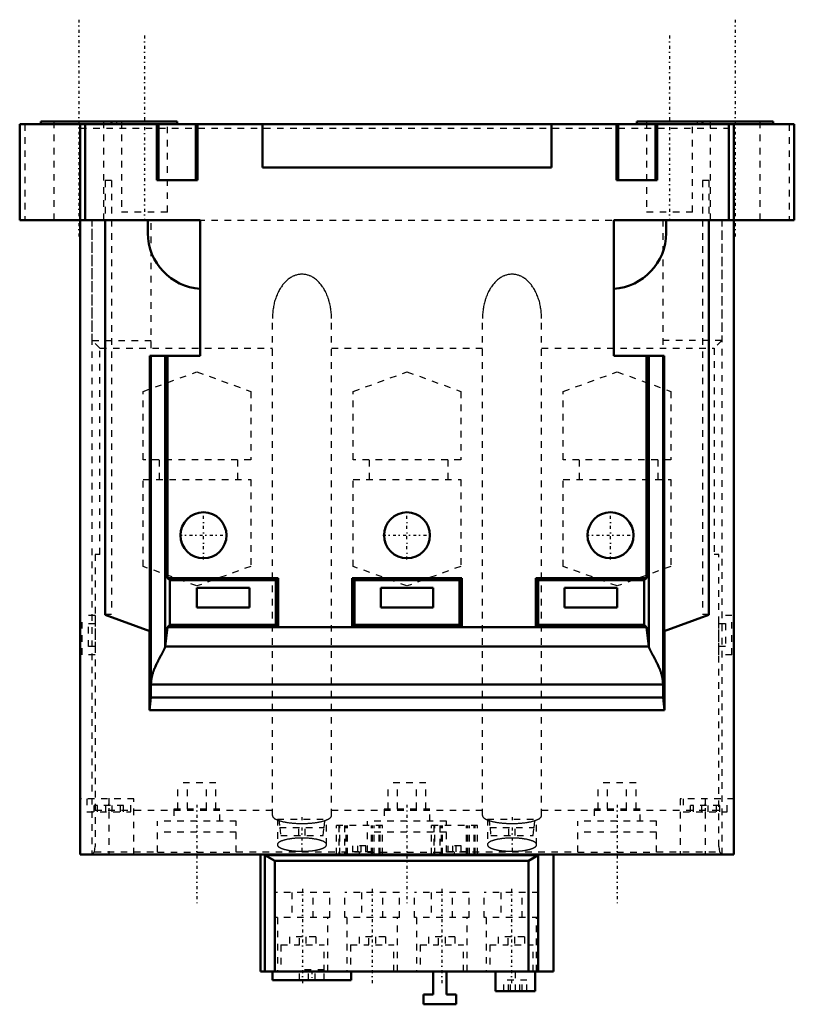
# Model space of a CAD drawing. Header units: millimetres. Extents: x -9 to 109, y -133 to 16.
import ezdxf

# ---------------------------------------------------------------- set-up
doc = ezdxf.new("R2010")
doc.units = ezdxf.units.MM
doc.linetypes.add('Center', pattern=[1.5, 0.45, -0.5, 0.05, -0.5])
doc.linetypes.add('Dashed', pattern=[2, 1, -1])
for name, color, linetype, lineweight in [('AM_0', 7, 'Continuous', 30), ('AM_3', 7, 'Dashed', 5), ('AM_7', 7, 'Center', 5)]:
    doc.layers.add(name, color=color, linetype=linetype, lineweight=lineweight)

msp = doc.modelspace()

# ---------------------------------------------------------------- linework, layer by layer
at = {"layer": 'AM_0', "color": 7, "linetype": 'Continuous', "lineweight": 50}
for p, q in [((-9.2, 0.6), (-9.2, -14)), ((-9.2, 0.6), (108.8, 0.6)), ((-6, 1), (-6, 0.6)), ((14.8, 1), (-6, 1)), ((0, 0.6), (0, -110.6)), ((0.76, 0.6), (0.76, -14.03)), ((4.8, 1), (4.8, 0.6)), ((11.71, -7.95), (11.71, 0.6)), ((11.97, 0.6), (11.97, -7.95)), ((14.8, 0.6), (14.8, 1)), ((17.63, 0.6), (17.63, -7.95)), ((17.89, 0.6), (17.89, -7.95)), ((27.8, -6), (27.8, 0.6)), ((71.8, 0.6), (71.8, -6)), ((81.71, -7.95), (81.71, 0.6)), ((81.97, 0.6), (81.97, -7.95)), ((84.8, 1), (84.8, 0.6)), ((105.6, 1), (84.8, 1)), ((87.63, 0.6), (87.63, -7.95)), ((87.89, 0.6), (87.89, -7.95)), ((94.8, 0.6), (94.8, 1)), ((98.84, -14.03), (98.84, 0.6)), ((99.6, -110.6), (99.6, 0.6)), ((105.6, 0.6), (105.6, 1)), ((108.8, 0.6), (108.8, -14)), ((71.8, -6), (27.8, -6)), ((11.71, -7.95), (17.89, -7.95)), ((81.71, -7.95), (87.89, -7.95)), ((-9.2, -14), (0, -14)), ((18.3, -14.03), (0, -14.03)), ((3.8, -14.03), (3.8, -74.13)), ((10.33, -16), (10.33, -14.03)), ((18.3, -14.03), (18.3, -34.68)), ((99.6, -14.03), (81.3, -14.03)), ((81.3, -34.68), (81.3, -14.03)), ((89.27, -14.03), (89.27, -16)), ((95.8, -74.13), (95.8, -14.03)), ((99.6, -14), (108.8, -14)), ((10.61, -34.68), (10.61, -76.61)), ((18.3, -34.68), (10.61, -34.68)), ((10.8, -86.67), (10.8, -34.68)), ((12.97, -78.9), (12.97, -34.68)), ((13.33, -34.68), (13.33, -68.5)), ((88.99, -34.68), (81.3, -34.68)), ((86.27, -68.5), (86.27, -34.68)), ((86.63, -78.9), (86.63, -34.68)), ((88.8, -86.67), (88.8, -34.68)), ((88.99, -76.61), (88.99, -34.68)), ((13.33, -68.5), (13.68, -68.85)), ((13.33, -68.5), (30.15, -68.5)), ((13.68, -68.85), (29.8, -68.85)), ((13.68, -75.65), (13.68, -68.85)), ((29.8, -68.85), (30.15, -68.5)), ((29.8, -75.65), (29.8, -68.85)), ((30.15, -76), (30.15, -68.5)), ((41.46, -68.5), (41.8, -68.85)), ((41.46, -68.5), (58.14, -68.5)), ((41.46, -76), (41.46, -68.5)), ((41.8, -75.65), (41.8, -68.85)), ((41.8, -68.85), (57.8, -68.85)), ((57.8, -68.85), (58.14, -68.5)), ((57.8, -75.65), (57.8, -68.85)), ((58.14, -76), (58.14, -68.5)), ((69.45, -68.5), (69.8, -68.85)), ((69.45, -68.5), (86.27, -68.5)), ((69.45, -76), (69.45, -68.5)), ((69.8, -75.65), (69.8, -68.85)), ((69.8, -68.85), (85.92, -68.85)), ((85.92, -68.85), (86.27, -68.5)), ((85.92, -75.65), (85.92, -68.85)), ((17.8, -70), (17.8, -73)), ((25.8, -70), (17.8, -70)), ((25.8, -70), (25.8, -73)), ((53.8, -70), (45.8, -70)), ((45.8, -70), (45.8, -73)), ((53.8, -70), (53.8, -73)), ((73.8, -70), (73.8, -73)), ((81.8, -70), (73.8, -70)), ((81.8, -70), (81.8, -73)), ((17.8, -73), (25.8, -73)), ((45.8, -73), (53.8, -73)), ((73.8, -73), (81.8, -73)), ((3.8, -74.13), (10.61, -76.61)), ((88.99, -76.61), (95.8, -74.13)), ((13.33, -76), (12.97, -78.91)), ((13.68, -75.65), (13.33, -76)), ((13.33, -76), (86.27, -76)), ((29.8, -75.65), (13.68, -75.65)), ((30.15, -76), (29.8, -75.65)), ((41.8, -75.65), (41.46, -76)), ((57.8, -75.65), (41.8, -75.65)), ((58.14, -76), (57.8, -75.65)), ((69.8, -75.65), (69.45, -76)), ((85.92, -75.65), (69.8, -75.65)), ((86.27, -76), (85.92, -75.65)), ((86.63, -78.91), (86.27, -76)), ((10.56, -88.6), (10.56, -76.59)), ((89.04, -76.59), (89.04, -88.6)), ((12.97, -78.91), (86.63, -78.91)), ((10.8, -84.69), (88.8, -84.69)), ((10.8, -86.67), (10.56, -88.6)), ((10.8, -86.67), (88.8, -86.67)), ((89.04, -88.6), (88.8, -86.67)), ((10.56, -88.6), (89.04, -88.6)), ((0, -110.6), (99.6, -110.6)), ((27.5, -128.4), (27.5, -110.6)), ((28.15, -128.4), (28.15, -110.7)), ((28.15, -110.7), (69.8, -110.7)), ((29.65, -111.57), (28.15, -110.7)), ((69.8, -110.7), (68.3, -111.57)), ((69.8, -110.7), (69.8, -128.4)), ((72.1, -128.4), (72.1, -110.6)), ((29.65, -128.4), (29.65, -111.57)), ((68.3, -111.57), (29.65, -111.57)), ((68.3, -128.4), (68.3, -111.57)), ((72.1, -128.4), (27.5, -128.4)), ((29.3, -128.4), (29.3, -129.7)), ((41.3, -129.7), (41.3, -128.4)), ((53.8, -131.9), (53.8, -128.4)), ((55.8, -128.4), (55.8, -131.9)), ((63.3, -128.4), (63.3, -131.4)), ((69.3, -131.4), (69.3, -128.4)), ((29.3, -129.7), (41.3, -129.7)), ((52.3, -131.9), (53.8, -131.9)), ((52.3, -133.4), (52.3, -131.9)), ((55.8, -131.9), (57.3, -131.9)), ((57.3, -131.9), (57.3, -133.4)), ((63.3, -131.4), (69.3, -131.4)), ((57.3, -133.4), (52.3, -133.4))]:
    msp.add_line(p, q, dxfattribs=at)
for points in [[(12.97, -78.91), (12.97, -78.92), (12.96, -78.94), (12.96, -78.96), (12.96, -78.97), (12.95, -78.98), (12.95, -79.01), (12.94, -79.03), (12.93, -79.06), (12.92, -79.08), (12.91, -79.11), (12.91, -79.12), (12.9, -79.14), (12.89, -79.17), (12.88, -79.19), (12.87, -79.22), (12.86, -79.26), (12.84, -79.29), (12.84, -79.3), (12.83, -79.32), (12.82, -79.35), (12.8, -79.38), (12.79, -79.4), (12.78, -79.42), (12.77, -79.45), (12.75, -79.49), (12.74, -79.5), (12.73, -79.52), (12.72, -79.56), (12.7, -79.6), (12.68, -79.64), (12.66, -79.68), (12.63, -79.72), (12.62, -79.74), (12.61, -79.76), (12.59, -79.8), (12.57, -79.85), (12.54, -79.89), (12.52, -79.94), (12.5, -79.98), (12.48, -80.01), (12.47, -80.03), (12.44, -80.08), (12.42, -80.12), (12.39, -80.17), (12.37, -80.22), (12.34, -80.27), (12.33, -80.3), (12.31, -80.32), (12.29, -80.37), (12.26, -80.42), (12.16, -80.6), (11.99, -80.91), (11.91, -81.07), (11.83, -81.24), (11.65, -81.58), (11.48, -81.95), (11.38, -82.18), (11.35, -82.24), (11.33, -82.31), (11.31, -82.34), (11.3, -82.37), (11.27, -82.44), (11.25, -82.5), (11.22, -82.57), (11.2, -82.64), (11.17, -82.71), (11.16, -82.74), (11.15, -82.78), (11.13, -82.84), (11.1, -82.91), (11.08, -82.98), (11.06, -83.05), (11.04, -83.12), (11.03, -83.16), (11.02, -83.19), (11, -83.26), (10.98, -83.33), (10.97, -83.37), (10.96, -83.4), (10.94, -83.48), (10.93, -83.55), (10.92, -83.58), (10.91, -83.62), (10.9, -83.69), (10.88, -83.76), (10.87, -83.84), (10.86, -83.91), (10.85, -83.98), (10.84, -84.02), (10.84, -84.05), (10.83, -84.12), (10.82, -84.2), (10.82, -84.27), (10.81, -84.34), (10.81, -84.41), (10.81, -84.45), (10.8, -84.49), (10.8, -84.56), (10.8, -84.63), (10.8, -84.67)], [(88.8, -84.67), (88.8, -84.63), (88.8, -84.56), (88.8, -84.49), (88.79, -84.45), (88.79, -84.41), (88.79, -84.34), (88.78, -84.27), (88.78, -84.2), (88.77, -84.12), (88.76, -84.05), (88.76, -84.02), (88.75, -83.98), (88.74, -83.91), (88.73, -83.84), (88.72, -83.76), (88.7, -83.69), (88.69, -83.62), (88.68, -83.58), (88.67, -83.55), (88.66, -83.48), (88.64, -83.4), (88.63, -83.37), (88.62, -83.33), (88.6, -83.26), (88.58, -83.19), (88.57, -83.16), (88.56, -83.12), (88.54, -83.05), (88.52, -82.98), (88.5, -82.91), (88.47, -82.84), (88.45, -82.78), (88.44, -82.74), (88.43, -82.71), (88.4, -82.64), (88.38, -82.57), (88.35, -82.5), (88.33, -82.44), (88.3, -82.37), (88.29, -82.34), (88.27, -82.31), (88.25, -82.24), (88.22, -82.18), (88.12, -81.95), (87.95, -81.58), (87.77, -81.24), (87.69, -81.07), (87.61, -80.91), (87.44, -80.6), (87.34, -80.42), (87.31, -80.37), (87.29, -80.32), (87.27, -80.3), (87.26, -80.27), (87.23, -80.22), (87.21, -80.17), (87.18, -80.12), (87.16, -80.08), (87.13, -80.03), (87.12, -80.01), (87.1, -79.98), (87.08, -79.94), (87.06, -79.89), (87.03, -79.85), (87.01, -79.8), (86.99, -79.76), (86.98, -79.74), (86.97, -79.72), (86.94, -79.68), (86.92, -79.64), (86.9, -79.6), (86.88, -79.56), (86.87, -79.52), (86.86, -79.5), (86.85, -79.49), (86.83, -79.45), (86.82, -79.42), (86.81, -79.4), (86.8, -79.38), (86.78, -79.35), (86.77, -79.32), (86.76, -79.3), (86.76, -79.29), (86.74, -79.26), (86.73, -79.22), (86.72, -79.19), (86.71, -79.17), (86.7, -79.14), (86.69, -79.12), (86.69, -79.11), (86.68, -79.08), (86.67, -79.06), (86.66, -79.03), (86.65, -79.01), (86.65, -78.98), (86.64, -78.97), (86.64, -78.96), (86.64, -78.94), (86.63, -78.92), (86.63, -78.91)]]:
    msp.add_lwpolyline(points, dxfattribs=at)
for centre in [(18.8, -62), (49.8, -62), (80.8, -62)]:
    msp.add_circle(centre, 3.5, dxfattribs=at)
for centre, start, end in [((18.8, -16), 180, 266.6002), ((80.8, -16), 273.3998, 0)]:
    msp.add_arc(centre, 8.47, start, end, dxfattribs=at)
at = {"layer": 'AM_3', "color": 6, "linetype": 'Dashed', "lineweight": 25}
for p, q in [((-8.44, 0.6), (-8.44, -14)), ((-4, 1), (-4, -14)), ((0, 0), (99.6, 0)), ((3.6, -14), (3.6, 1)), ((4.8, 0.6), (94.8, 0.6)), ((5.6, 0.6), (5.6, 1)), ((6.3, 1), (6.3, -12.79)), ((13.3, -12.79), (13.3, 1)), ((86.3, 1), (86.3, -12.79)), ((93.3, -12.79), (93.3, 1)), ((94, 1), (94, 0.6)), ((96, 1), (96, -14)), ((103.6, -14), (103.6, 1)), ((108.04, 0.6), (108.04, -14)), ((3.8, -8), (3.8, -14.03)), ((4.8, -8), (3.8, -8)), ((4.8, -8), (4.8, -74)), ((94.8, -8), (94.8, -74)), ((95.8, -8), (94.8, -8)), ((95.8, -8), (95.8, -14.03)), ((13.3, -12.79), (6.3, -12.79)), ((93.3, -12.79), (86.3, -12.79)), ((0, -14), (99.6, -14)), ((1.8, -14), (1.8, -110.6)), ((1.84, -32.32), (1.84, -14)), ((10.83, -33.5), (10.83, -14)), ((88.77, -14), (88.77, -33.5)), ((97.76, -14), (97.76, -32.32)), ((97.8, -110.6), (97.8, -14)), ((29.3, -104.66), (29.3, -29)), ((38.3, -104.66), (38.3, -29)), ((61.3, -104.66), (61.3, -29)), ((70.3, -104.66), (70.3, -29)), ((1.84, -32.32), (10.83, -32.32)), ((3.02, -33.5), (1.84, -32.32)), ((97.76, -32.32), (88.77, -32.32)), ((97.76, -32.32), (96.58, -33.5)), ((3.02, -33.5), (29.3, -33.5)), ((3.02, -64.9), (3.02, -33.5)), ((38.3, -33.5), (61.3, -33.5)), ((70.3, -33.5), (96.58, -33.5)), ((96.58, -33.5), (96.58, -64.9)), ((9.6, -40.1), (17.8, -37.11)), ((17.8, -37.11), (26, -40.1)), ((41.6, -40.1), (49.8, -37.11)), ((49.8, -37.11), (58, -40.1)), ((73.6, -40.1), (81.8, -37.11)), ((81.8, -37.11), (90, -40.1)), ((9.6, -50.5), (9.6, -40.1)), ((26, -40.1), (26, -50.5)), ((41.6, -50.5), (41.6, -40.1)), ((58, -40.1), (58, -50.5)), ((73.6, -50.5), (73.6, -40.1)), ((90, -40.1), (90, -50.5)), ((26, -50.5), (9.6, -50.5)), ((12.05, -50.5), (12.05, -53.5)), ((24.05, -53.5), (24.05, -50.5)), ((58, -50.5), (41.6, -50.5)), ((44.05, -50.5), (44.05, -53.5)), ((56.05, -53.5), (56.05, -50.5)), ((90, -50.5), (73.6, -50.5)), ((76.05, -50.5), (76.05, -53.5)), ((88.05, -53.5), (88.05, -50.5)), ((9.6, -66.73), (9.6, -53.5)), ((9.6, -53.5), (26, -53.5)), ((26, -53.5), (26, -66.73)), ((41.6, -66.73), (41.6, -53.5)), ((41.6, -53.5), (58, -53.5)), ((58, -53.5), (58, -66.73)), ((73.6, -66.73), (73.6, -53.5)), ((73.6, -53.5), (90, -53.5)), ((90, -53.5), (90, -66.73)), ((3.02, -64.9), (2.3, -64.9)), ((2.3, -64.9), (2.3, -109.35)), ((97.3, -64.9), (96.58, -64.9)), ((97.3, -109.35), (97.3, -64.9)), ((17.8, -69.71), (9.6, -66.73)), ((26, -66.73), (17.8, -69.71)), ((49.8, -69.71), (41.6, -66.73)), ((58, -66.73), (49.8, -69.71)), ((81.8, -69.71), (73.6, -66.73)), ((90, -66.73), (81.8, -69.71)), ((0.3, -80.2), (0.3, -74.2)), ((2.3, -74.2), (0.3, -74.2)), ((2.28, -74.2), (2.28, -80.2)), ((3.8, -74), (4.8, -74)), ((94.8, -74), (95.8, -74)), ((99.3, -74.2), (97.3, -74.2)), ((97.32, -80.2), (97.32, -74.2)), ((99.3, -80.2), (99.3, -74.2)), ((1.3, -78.95), (1.3, -75.45)), ((1.3, -75.45), (2.3, -75.45)), ((97.3, -75.45), (98.3, -75.45)), ((98.3, -75.45), (98.3, -78.95)), ((2.3, -78.95), (1.3, -78.95)), ((98.3, -78.95), (97.3, -78.95)), ((2.3, -80.2), (0.3, -80.2)), ((99.3, -80.2), (97.3, -80.2)), ((14.91, -103.7), (14.91, -99.7)), ((20.69, -99.7), (14.91, -99.7)), ((16.36, -103.7), (16.36, -99.7)), ((19.24, -103.7), (19.24, -99.7)), ((20.69, -103.7), (20.69, -99.7)), ((46.91, -103.7), (46.91, -99.7)), ((52.69, -99.7), (46.91, -99.7)), ((48.36, -103.7), (48.36, -99.7)), ((51.24, -103.7), (51.24, -99.7)), ((52.69, -103.7), (52.69, -99.7)), ((78.91, -103.7), (78.91, -99.7)), ((84.69, -99.7), (78.91, -99.7)), ((80.36, -103.7), (80.36, -99.7)), ((83.24, -103.7), (83.24, -99.7)), ((84.69, -103.7), (84.69, -99.7)), ((8.2, -102.1), (0, -102.1)), ((1.05, -102.1), (1.05, -104.1)), ((2.16, -104.1), (2.16, -103.15)), ((6.64, -103.15), (2.16, -103.15)), ((2.66, -104.1), (2.66, -103.15)), ((3.9, -104.1), (3.9, -103.15)), ((4.4, -102.1), (4.4, -110.6)), ((4.9, -104.1), (4.9, -103.15)), ((6.14, -104.1), (6.14, -103.15)), ((6.64, -104.1), (6.64, -103.15)), ((7.75, -104.1), (7.75, -102.1)), ((8.2, -110.6), (8.2, -102.1)), ((91.4, -102.1), (91.4, -110.6)), ((99.6, -102.1), (91.4, -102.1)), ((91.85, -102.1), (91.85, -104.1)), ((92.96, -104.1), (92.96, -103.15)), ((97.44, -103.15), (92.96, -103.15)), ((93.46, -104.1), (93.46, -103.15)), ((94.7, -104.1), (94.7, -103.15)), ((95.2, -102.1), (95.2, -110.6)), ((95.7, -104.1), (95.7, -103.15)), ((96.94, -104.1), (96.94, -103.15)), ((97.44, -104.1), (97.44, -103.15)), ((98.55, -104.1), (98.55, -102.1)), ((1.05, -104.1), (7.75, -104.1)), ((2.3, -103.86), (29.3, -103.86)), ((14.3, -103.7), (14.3, -105.5)), ((21.3, -103.7), (14.3, -103.7)), ((21.3, -105.5), (21.3, -103.7)), ((38.3, -103.86), (61.3, -103.86)), ((46.3, -103.7), (46.3, -105.5)), ((53.3, -103.7), (46.3, -103.7)), ((53.3, -105.5), (53.3, -103.7)), ((70.3, -103.86), (97.3, -103.86)), ((78.3, -103.7), (78.3, -105.5)), ((85.3, -103.7), (78.3, -103.7)), ((85.3, -105.5), (85.3, -103.7)), ((91.85, -104.1), (98.55, -104.1)), ((11.8, -110.24), (11.8, -105.5)), ((23.8, -105.5), (11.8, -105.5)), ((23.8, -110.24), (23.8, -105.5)), ((30.05, -105.2), (30.05, -109.1)), ((30.05, -105.2), (37.55, -105.2)), ((30.3, -105.2), (30.41, -106.5)), ((37.19, -106.5), (37.3, -105.2)), ((37.55, -109.1), (37.55, -105.2)), ((39.05, -110.6), (39.05, -106.2)), ((46.05, -106.2), (39.05, -106.2)), ((39.41, -106.2), (39.41, -110.6)), ((39.55, -110.6), (39.55, -106.2)), ((40.28, -106.2), (40.28, -110.6)), ((40.55, -110.6), (40.55, -106.2)), ((40.73, -110.6), (40.73, -106.2)), ((43.8, -110.24), (43.8, -105.5)), ((55.8, -105.5), (43.8, -105.5)), ((44.37, -110.6), (44.37, -106.2)), ((44.55, -110.6), (44.55, -106.2)), ((44.82, -110.6), (44.82, -106.2)), ((45.55, -110.6), (45.55, -106.2)), ((45.69, -110.6), (45.69, -106.2)), ((46.05, -110.6), (46.05, -106.2)), ((53.55, -110.6), (53.55, -106.2)), ((60.55, -106.2), (53.55, -106.2)), ((53.91, -106.2), (53.91, -110.6)), ((54.05, -110.6), (54.05, -106.2)), ((54.78, -106.2), (54.78, -110.6)), ((55.05, -110.6), (55.05, -106.2)), ((55.23, -110.6), (55.23, -106.2)), ((55.8, -110.24), (55.8, -105.5)), ((58.87, -110.6), (58.87, -106.2)), ((59.05, -110.6), (59.05, -106.2)), ((59.32, -110.6), (59.32, -106.2)), ((60.05, -110.6), (60.05, -106.2)), ((60.19, -110.6), (60.19, -106.2)), ((60.55, -110.6), (60.55, -106.2)), ((62.05, -105.2), (62.05, -109.1)), ((62.05, -105.2), (69.55, -105.2)), ((62.3, -105.2), (62.41, -106.5)), ((69.19, -106.5), (69.3, -105.2)), ((69.55, -109.1), (69.55, -105.2)), ((75.8, -110.24), (75.8, -105.5)), ((87.8, -105.5), (75.8, -105.5)), ((87.8, -110.24), (87.8, -105.5)), ((23.8, -107.21), (11.8, -107.21)), ((30.41, -106.5), (37.19, -106.5)), ((30.45, -106.5), (30.56, -107.7)), ((30.56, -107.7), (37.04, -107.7)), ((33.3, -107.7), (33.3, -106.5)), ((34.3, -107.7), (34.3, -106.5)), ((37.04, -107.7), (37.15, -106.5)), ((55.8, -107.21), (43.8, -107.21)), ((62.41, -106.5), (69.19, -106.5)), ((62.45, -106.5), (62.56, -107.7)), ((62.56, -107.7), (69.04, -107.7)), ((65.3, -107.7), (65.3, -106.5)), ((66.3, -107.7), (66.3, -106.5)), ((69.04, -107.7), (69.15, -106.5)), ((87.8, -107.21), (75.8, -107.21)), ((2.19, -110.21), (2.3, -109.35)), ((41.55, -110.21), (41.55, -109.26)), ((43.55, -109.26), (41.55, -109.26)), ((42.3, -110.21), (42.3, -109.26)), ((42.8, -110.21), (42.8, -109.26)), ((43.55, -110.21), (43.55, -109.26)), ((56.05, -110.21), (56.05, -109.26)), ((58.05, -109.26), (56.05, -109.26)), ((56.8, -110.21), (56.8, -109.26)), ((57.3, -110.21), (57.3, -109.26)), ((58.05, -110.21), (58.05, -109.26)), ((97.3, -109.35), (97.41, -110.21)), ((1.8, -110.6), (2.19, -110.21)), ((2.19, -110.21), (11.8, -110.21)), ((11.8, -110.24), (23.8, -110.24)), ((23.8, -110.21), (43.8, -110.21)), ((40.65, -110.21), (40.65, -110.6)), ((44.45, -110.21), (40.65, -110.21)), ((43.8, -110.24), (55.8, -110.24)), ((44.45, -110.6), (44.45, -110.21)), ((55.15, -110.21), (55.15, -110.6)), ((58.95, -110.21), (55.15, -110.21)), ((55.8, -110.21), (75.8, -110.21)), ((58.95, -110.6), (58.95, -110.21)), ((75.8, -110.24), (87.8, -110.24)), ((87.8, -110.21), (97.41, -110.21)), ((97.41, -110.21), (97.8, -110.6)), ((29.75, -120.2), (29.75, -116.4)), ((38.05, -116.4), (29.75, -116.4)), ((32.27, -116.4), (32.27, -120.2)), ((35.53, -120.2), (35.53, -116.4)), ((38.05, -120.2), (38.05, -116.4)), ((48.65, -116.4), (40.35, -116.4)), ((40.35, -120.2), (40.35, -116.4)), ((42.87, -116.4), (42.87, -120.2)), ((46.13, -120.2), (46.13, -116.4)), ((48.65, -120.2), (48.65, -116.4)), ((59.25, -116.4), (50.95, -116.4)), ((50.95, -120.2), (50.95, -116.4)), ((53.47, -116.4), (53.47, -120.2)), ((56.73, -120.2), (56.73, -116.4)), ((59.25, -120.2), (59.25, -116.4)), ((69.85, -116.4), (61.55, -116.4)), ((61.55, -120.2), (61.55, -116.4)), ((64.07, -116.4), (64.07, -120.2)), ((67.33, -120.2), (67.33, -116.4)), ((69.85, -120.2), (69.85, -116.4)), ((38.05, -120.2), (29.75, -120.2)), ((30.06, -120.2), (30.06, -128.4)), ((37.74, -128.4), (37.74, -120.2)), ((48.65, -120.2), (40.35, -120.2)), ((40.66, -120.2), (40.66, -128.4)), ((48.34, -128.4), (48.34, -120.2)), ((59.25, -120.2), (50.95, -120.2)), ((51.26, -120.2), (51.26, -128.4)), ((58.94, -128.4), (58.94, -120.2)), ((69.85, -120.2), (61.55, -120.2)), ((61.86, -120.2), (61.86, -128.4)), ((69.54, -128.4), (69.54, -120.2)), ((30.6, -124.35), (30.6, -128.4)), ((30.6, -124.35), (33.4, -124.35)), ((31.9, -123.15), (31.9, -124.35)), ((35.9, -123.15), (31.9, -123.15)), ((33.4, -124.35), (33.4, -123.15)), ((34.4, -123.15), (34.4, -124.35)), ((34.4, -124.35), (37.2, -124.35)), ((35.9, -123.15), (35.9, -124.35)), ((37.2, -128.4), (37.2, -124.35)), ((41.2, -124.35), (41.2, -128.4)), ((41.2, -124.35), (44, -124.35)), ((42.5, -123.15), (42.5, -124.35)), ((46.5, -123.15), (42.5, -123.15)), ((44, -124.35), (44, -123.15)), ((45, -123.15), (45, -124.35)), ((45, -124.35), (47.8, -124.35)), ((46.5, -123.15), (46.5, -124.35)), ((47.8, -128.4), (47.8, -124.35)), ((51.8, -124.35), (51.8, -128.4)), ((51.8, -124.35), (54.6, -124.35)), ((53.1, -123.15), (53.1, -124.35)), ((57.1, -123.15), (53.1, -123.15)), ((54.6, -124.35), (54.6, -123.15)), ((55.6, -123.15), (55.6, -124.35)), ((55.6, -124.35), (58.4, -124.35)), ((57.1, -123.15), (57.1, -124.35)), ((58.4, -128.4), (58.4, -124.35)), ((62.4, -124.35), (62.4, -128.4)), ((62.4, -124.35), (65.2, -124.35)), ((63.7, -123.15), (63.7, -124.35)), ((67.7, -123.15), (63.7, -123.15)), ((65.2, -124.35), (65.2, -123.15)), ((66.2, -123.15), (66.2, -124.35)), ((66.2, -124.35), (69, -124.35)), ((67.7, -123.15), (67.7, -124.35)), ((69, -128.4), (69, -124.35)), ((33.4, -129.7), (33.4, -128.15)), ((37.2, -128.15), (33.4, -128.15)), ((34.8, -129.7), (34.8, -128.15)), ((35.8, -129.7), (35.8, -128.15)), ((37.2, -129.7), (37.2, -128.15)), ((66.3, -128.4), (66.3, -131.4)), ((64.53, -131.4), (64.53, -129.71)), ((68.07, -129.71), (64.53, -129.71)), ((65.24, -131.4), (65.24, -129.71)), ((65.59, -131.4), (65.59, -129.71)), ((67.01, -131.4), (67.01, -129.71)), ((67.36, -131.4), (67.36, -129.71)), ((68.07, -131.4), (68.07, -129.71))]:
    msp.add_line(p, q, dxfattribs=at)
for points in [[(38.3, -29), (38.3, -28.9), (38.3, -28.71), (38.29, -28.51), (38.28, -28.41), (38.28, -28.31), (38.26, -28.12), (38.24, -27.92), (38.22, -27.73), (38.19, -27.54), (38.16, -27.35), (38.15, -27.25), (38.13, -27.16), (38.09, -26.97), (38.05, -26.78), (38.01, -26.6), (37.96, -26.42), (37.91, -26.24), (37.88, -26.15), (37.85, -26.06), (37.79, -25.88), (37.73, -25.71), (37.7, -25.62), (37.66, -25.54), (37.6, -25.37), (37.52, -25.21), (37.49, -25.13), (37.45, -25.05), (37.37, -24.89), (37.29, -24.74), (37.2, -24.59), (37.12, -24.44), (37.03, -24.3), (36.98, -24.23), (36.94, -24.16), (36.84, -24.02), (36.74, -23.89), (36.64, -23.77), (36.54, -23.64), (36.43, -23.53), (36.38, -23.47), (36.33, -23.41), (36.22, -23.31), (36.11, -23.2), (35.99, -23.11), (35.88, -23.01), (35.76, -22.92), (35.7, -22.88), (35.64, -22.84), (35.52, -22.76), (35.4, -22.69), (35.28, -22.62), (35.15, -22.56), (35.03, -22.51), (34.96, -22.48), (34.9, -22.46), (34.77, -22.41), (34.65, -22.37), (34.52, -22.34), (34.39, -22.31), (34.26, -22.28), (34.19, -22.28), (34.13, -22.27), (34, -22.26), (33.87, -22.25), (33.8, -22.25), (33.73, -22.25), (33.6, -22.26), (33.47, -22.27), (33.41, -22.28), (33.34, -22.28), (33.21, -22.31), (33.08, -22.34), (32.95, -22.37), (32.83, -22.41), (32.7, -22.46), (32.64, -22.48), (32.57, -22.51), (32.45, -22.56), (32.32, -22.62), (32.2, -22.69), (32.08, -22.76), (31.96, -22.84), (31.9, -22.88), (31.84, -22.92), (31.72, -23.01), (31.61, -23.11), (31.49, -23.2), (31.38, -23.31), (31.27, -23.41), (31.22, -23.47), (31.17, -23.53), (31.06, -23.64), (30.96, -23.77), (30.86, -23.89), (30.76, -24.02), (30.66, -24.16), (30.62, -24.23), (30.57, -24.3), (30.48, -24.44), (30.4, -24.59), (30.31, -24.74), (30.23, -24.89), (30.15, -25.05), (30.11, -25.13), (30.08, -25.21), (30, -25.37), (29.94, -25.54), (29.9, -25.62), (29.87, -25.71), (29.81, -25.88), (29.75, -26.06), (29.72, -26.15), (29.69, -26.24), (29.64, -26.42), (29.59, -26.6), (29.55, -26.78), (29.51, -26.97), (29.47, -27.16), (29.45, -27.25), (29.44, -27.35), (29.41, -27.54), (29.38, -27.73), (29.36, -27.92), (29.34, -28.12), (29.32, -28.31), (29.32, -28.41), (29.31, -28.51), (29.3, -28.71), (29.3, -28.9), (29.3, -29)], [(70.3, -29), (70.3, -28.9), (70.3, -28.71), (70.29, -28.51), (70.28, -28.41), (70.28, -28.31), (70.26, -28.12), (70.24, -27.92), (70.22, -27.73), (70.19, -27.54), (70.16, -27.35), (70.15, -27.25), (70.13, -27.16), (70.09, -26.97), (70.05, -26.78), (70.01, -26.6), (69.96, -26.42), (69.91, -26.24), (69.88, -26.15), (69.85, -26.06), (69.79, -25.88), (69.73, -25.71), (69.7, -25.62), (69.66, -25.54), (69.6, -25.37), (69.52, -25.21), (69.49, -25.13), (69.45, -25.05), (69.37, -24.89), (69.29, -24.74), (69.2, -24.59), (69.12, -24.44), (69.03, -24.3), (68.98, -24.23), (68.94, -24.16), (68.84, -24.02), (68.74, -23.89), (68.64, -23.77), (68.54, -23.64), (68.43, -23.53), (68.38, -23.47), (68.33, -23.41), (68.22, -23.31), (68.11, -23.2), (67.99, -23.11), (67.88, -23.01), (67.76, -22.92), (67.7, -22.88), (67.64, -22.84), (67.52, -22.76), (67.4, -22.69), (67.28, -22.62), (67.15, -22.56), (67.03, -22.51), (66.96, -22.48), (66.9, -22.46), (66.77, -22.41), (66.65, -22.37), (66.52, -22.34), (66.39, -22.31), (66.26, -22.28), (66.19, -22.28), (66.13, -22.27), (66, -22.26), (65.87, -22.25), (65.8, -22.25), (65.73, -22.25), (65.6, -22.26), (65.47, -22.27), (65.41, -22.28), (65.34, -22.28), (65.21, -22.31), (65.08, -22.34), (64.95, -22.37), (64.83, -22.41), (64.7, -22.46), (64.64, -22.48), (64.57, -22.51), (64.45, -22.56), (64.32, -22.62), (64.2, -22.69), (64.08, -22.76), (63.96, -22.84), (63.9, -22.88), (63.84, -22.92), (63.72, -23.01), (63.61, -23.11), (63.49, -23.2), (63.38, -23.31), (63.27, -23.41), (63.22, -23.47), (63.17, -23.53), (63.06, -23.64), (62.96, -23.77), (62.86, -23.89), (62.76, -24.02), (62.66, -24.16), (62.62, -24.23), (62.57, -24.3), (62.48, -24.44), (62.4, -24.59), (62.31, -24.74), (62.23, -24.89), (62.15, -25.05), (62.11, -25.13), (62.08, -25.21), (62, -25.37), (61.94, -25.54), (61.9, -25.62), (61.87, -25.71), (61.81, -25.88), (61.75, -26.06), (61.72, -26.15), (61.69, -26.24), (61.64, -26.42), (61.59, -26.6), (61.55, -26.78), (61.51, -26.97), (61.47, -27.16), (61.45, -27.25), (61.44, -27.35), (61.41, -27.54), (61.38, -27.73), (61.36, -27.92), (61.34, -28.12), (61.32, -28.31), (61.32, -28.41), (61.31, -28.51), (61.3, -28.71), (61.3, -28.9), (61.3, -29)], [(29.3, -104.66), (29.3, -104.68), (29.3, -104.72), (29.31, -104.75), (29.32, -104.77), (29.32, -104.79), (29.34, -104.82), (29.36, -104.86), (29.38, -104.89), (29.41, -104.92), (29.44, -104.96), (29.45, -104.98), (29.47, -104.99), (29.51, -105.03), (29.55, -105.06), (29.59, -105.09), (29.64, -105.13), (29.69, -105.16), (29.72, -105.17), (29.75, -105.19), (29.81, -105.22), (29.87, -105.25), (29.9, -105.27), (29.94, -105.28), (30, -105.31), (30.08, -105.34), (30.11, -105.36), (30.15, -105.37), (30.23, -105.4), (30.31, -105.43), (30.4, -105.45), (30.48, -105.48), (30.57, -105.5), (30.62, -105.52), (30.66, -105.53), (30.76, -105.55), (30.86, -105.58), (30.96, -105.6), (31.06, -105.62), (31.17, -105.64), (31.22, -105.65), (31.27, -105.66), (31.38, -105.68), (31.49, -105.7), (31.61, -105.72), (31.72, -105.73), (31.84, -105.75), (31.9, -105.76), (31.96, -105.76), (32.08, -105.78), (32.2, -105.79), (32.32, -105.8), (32.45, -105.81), (32.57, -105.82), (32.64, -105.83), (32.7, -105.83), (32.83, -105.84), (32.95, -105.85), (33.08, -105.85), (33.21, -105.86), (33.34, -105.86), (33.41, -105.87), (33.47, -105.87), (33.6, -105.87), (33.73, -105.87), (33.8, -105.87), (33.87, -105.87), (34, -105.87), (34.13, -105.87), (34.19, -105.87), (34.26, -105.86), (34.39, -105.86), (34.52, -105.85), (34.65, -105.85), (34.77, -105.84), (34.9, -105.83), (34.96, -105.83), (35.03, -105.82), (35.15, -105.81), (35.28, -105.8), (35.4, -105.79), (35.52, -105.78), (35.64, -105.76), (35.7, -105.76), (35.76, -105.75), (35.88, -105.73), (35.99, -105.72), (36.11, -105.7), (36.22, -105.68), (36.33, -105.66), (36.38, -105.65), (36.43, -105.64), (36.54, -105.62), (36.64, -105.6), (36.74, -105.58), (36.84, -105.55), (36.94, -105.53), (36.98, -105.52), (37.03, -105.5), (37.12, -105.48), (37.2, -105.45), (37.29, -105.43), (37.37, -105.4), (37.45, -105.37), (37.49, -105.36), (37.52, -105.34), (37.6, -105.31), (37.66, -105.28), (37.7, -105.27), (37.73, -105.25), (37.79, -105.22), (37.85, -105.19), (37.88, -105.17), (37.91, -105.16), (37.96, -105.13), (38.01, -105.09), (38.05, -105.06), (38.09, -105.03), (38.13, -104.99), (38.15, -104.98), (38.16, -104.96), (38.19, -104.92), (38.22, -104.89), (38.24, -104.86), (38.26, -104.82), (38.28, -104.79), (38.28, -104.77), (38.29, -104.75), (38.3, -104.72), (38.3, -104.68), (38.3, -104.66)], [(61.3, -104.66), (61.3, -104.68), (61.3, -104.72), (61.31, -104.75), (61.32, -104.77), (61.32, -104.79), (61.34, -104.82), (61.36, -104.86), (61.38, -104.89), (61.41, -104.92), (61.44, -104.96), (61.45, -104.98), (61.47, -104.99), (61.51, -105.03), (61.55, -105.06), (61.59, -105.09), (61.64, -105.13), (61.69, -105.16), (61.72, -105.17), (61.75, -105.19), (61.81, -105.22), (61.87, -105.25), (61.9, -105.27), (61.94, -105.28), (62, -105.31), (62.08, -105.34), (62.11, -105.36), (62.15, -105.37), (62.23, -105.4), (62.31, -105.43), (62.4, -105.45), (62.48, -105.48), (62.57, -105.5), (62.62, -105.52), (62.66, -105.53), (62.76, -105.55), (62.86, -105.58), (62.96, -105.6), (63.06, -105.62), (63.17, -105.64), (63.22, -105.65), (63.27, -105.66), (63.38, -105.68), (63.49, -105.7), (63.61, -105.72), (63.72, -105.73), (63.84, -105.75), (63.9, -105.76), (63.96, -105.76), (64.08, -105.78), (64.2, -105.79), (64.32, -105.8), (64.45, -105.81), (64.57, -105.82), (64.64, -105.83), (64.7, -105.83), (64.83, -105.84), (64.95, -105.85), (65.08, -105.85), (65.21, -105.86), (65.34, -105.86), (65.41, -105.87), (65.47, -105.87), (65.6, -105.87), (65.73, -105.87), (65.8, -105.87), (65.87, -105.87), (66, -105.87), (66.13, -105.87), (66.19, -105.87), (66.26, -105.86), (66.39, -105.86), (66.52, -105.85), (66.65, -105.85), (66.77, -105.84), (66.9, -105.83), (66.96, -105.83), (67.03, -105.82), (67.15, -105.81), (67.28, -105.8), (67.4, -105.79), (67.52, -105.78), (67.64, -105.76), (67.7, -105.76), (67.76, -105.75), (67.88, -105.73), (67.99, -105.72), (68.11, -105.7), (68.22, -105.68), (68.33, -105.66), (68.38, -105.65), (68.43, -105.64), (68.54, -105.62), (68.64, -105.6), (68.74, -105.58), (68.84, -105.55), (68.94, -105.53), (68.98, -105.52), (69.03, -105.5), (69.12, -105.48), (69.2, -105.45), (69.29, -105.43), (69.37, -105.4), (69.45, -105.37), (69.49, -105.36), (69.52, -105.34), (69.6, -105.31), (69.66, -105.28), (69.7, -105.27), (69.73, -105.25), (69.79, -105.22), (69.85, -105.19), (69.88, -105.17), (69.91, -105.16), (69.96, -105.13), (70.01, -105.09), (70.05, -105.06), (70.09, -105.03), (70.13, -104.99), (70.15, -104.98), (70.16, -104.96), (70.19, -104.92), (70.22, -104.89), (70.24, -104.86), (70.26, -104.82), (70.28, -104.79), (70.28, -104.77), (70.29, -104.75), (70.3, -104.72), (70.3, -104.68), (70.3, -104.66)], [(37.55, -109.1), (37.55, -109.08), (37.55, -109.05), (37.54, -109.03), (37.54, -109.01), (37.53, -109), (37.52, -108.97), (37.5, -108.94), (37.48, -108.91), (37.46, -108.88), (37.44, -108.85), (37.42, -108.84), (37.41, -108.82), (37.38, -108.8), (37.34, -108.77), (37.3, -108.74), (37.26, -108.71), (37.22, -108.69), (37.2, -108.67), (37.18, -108.66), (37.13, -108.63), (37.07, -108.61), (37.05, -108.6), (37.02, -108.58), (36.96, -108.56), (36.9, -108.53), (36.87, -108.52), (36.84, -108.51), (36.78, -108.49), (36.71, -108.46), (36.64, -108.44), (36.56, -108.42), (36.49, -108.4), (36.45, -108.39), (36.41, -108.38), (36.33, -108.36), (36.25, -108.34), (36.17, -108.32), (36.08, -108.3), (36, -108.28), (35.95, -108.28), (35.91, -108.27), (35.81, -108.25), (35.72, -108.24), (35.63, -108.22), (35.53, -108.21), (35.43, -108.19), (35.38, -108.19), (35.34, -108.18), (35.24, -108.17), (35.13, -108.16), (35.03, -108.15), (34.93, -108.14), (34.82, -108.13), (34.77, -108.13), (34.72, -108.12), (34.61, -108.12), (34.5, -108.11), (34.4, -108.11), (34.29, -108.1), (34.18, -108.1), (34.13, -108.1), (34.07, -108.1), (33.96, -108.09), (33.85, -108.09), (33.8, -108.09), (33.75, -108.09), (33.64, -108.09), (33.53, -108.1), (33.47, -108.1), (33.42, -108.1), (33.31, -108.1), (33.2, -108.11), (33.1, -108.11), (32.99, -108.12), (32.88, -108.12), (32.83, -108.13), (32.78, -108.13), (32.67, -108.14), (32.57, -108.15), (32.47, -108.16), (32.36, -108.17), (32.26, -108.18), (32.22, -108.19), (32.17, -108.19), (32.07, -108.21), (31.97, -108.22), (31.88, -108.24), (31.79, -108.25), (31.69, -108.27), (31.65, -108.28), (31.6, -108.28), (31.52, -108.3), (31.43, -108.32), (31.35, -108.34), (31.27, -108.36), (31.19, -108.38), (31.15, -108.39), (31.11, -108.4), (31.04, -108.42), (30.96, -108.44), (30.89, -108.46), (30.82, -108.49), (30.76, -108.51), (30.73, -108.52), (30.7, -108.53), (30.64, -108.56), (30.58, -108.58), (30.55, -108.6), (30.53, -108.61), (30.47, -108.63), (30.42, -108.66), (30.4, -108.67), (30.38, -108.69), (30.34, -108.71), (30.3, -108.74), (30.26, -108.77), (30.22, -108.8), (30.19, -108.82), (30.18, -108.84), (30.16, -108.85), (30.14, -108.88), (30.12, -108.91), (30.1, -108.94), (30.08, -108.97), (30.07, -109), (30.06, -109.01), (30.06, -109.03), (30.05, -109.05), (30.05, -109.08), (30.05, -109.1)], [(30.05, -109.1), (30.05, -109.11), (30.05, -109.12), (30.05, -109.13), (30.05, -109.14), (30.05, -109.15), (30.06, -109.16), (30.06, -109.18), (30.07, -109.19), (30.07, -109.21), (30.08, -109.22), (30.08, -109.23), (30.09, -109.24), (30.09, -109.25), (30.1, -109.27), (30.11, -109.28), (30.12, -109.29), (30.13, -109.31), (30.14, -109.32), (30.14, -109.32), (30.16, -109.34), (30.17, -109.35), (30.18, -109.36), (30.18, -109.37), (30.2, -109.38), (30.22, -109.39), (30.22, -109.4), (30.23, -109.41), (30.25, -109.42), (30.27, -109.44), (30.29, -109.45), (30.3, -109.46), (30.33, -109.48), (30.34, -109.48), (30.35, -109.49), (30.37, -109.5), (30.39, -109.52), (30.41, -109.53), (30.44, -109.54), (30.46, -109.56), (30.47, -109.56), (30.49, -109.57), (30.51, -109.58), (30.54, -109.59), (30.57, -109.61), (30.59, -109.62), (30.62, -109.63), (30.64, -109.64), (30.65, -109.64), (30.68, -109.66), (30.71, -109.67), (30.74, -109.68), (30.78, -109.69), (30.81, -109.7), (30.82, -109.71), (30.84, -109.72), (30.88, -109.73), (30.91, -109.74), (30.94, -109.75), (30.98, -109.76), (31.02, -109.77), (31.04, -109.78), (31.05, -109.78), (31.09, -109.79), (31.13, -109.8), (31.15, -109.81), (31.17, -109.81), (31.21, -109.82), (31.25, -109.83), (31.27, -109.84), (31.29, -109.84), (31.33, -109.85), (31.37, -109.86), (31.41, -109.87), (31.45, -109.88), (31.5, -109.89), (31.52, -109.9), (31.54, -109.9), (31.58, -109.91), (31.63, -109.92), (31.67, -109.93), (31.72, -109.93), (31.76, -109.94), (31.79, -109.95), (31.81, -109.95), (31.85, -109.96), (31.9, -109.96), (31.95, -109.97), (32, -109.98), (32.04, -109.99), (32.07, -109.99), (32.09, -109.99), (32.14, -110), (32.19, -110.01), (32.24, -110.01), (32.29, -110.02), (32.34, -110.02), (32.36, -110.03), (32.39, -110.03), (32.44, -110.03), (32.49, -110.04), (32.54, -110.05), (32.59, -110.05), (32.65, -110.05), (32.67, -110.06), (32.7, -110.06), (32.75, -110.06), (32.8, -110.07), (32.83, -110.07), (32.86, -110.07), (32.91, -110.07), (32.96, -110.08), (32.99, -110.08), (33.01, -110.08), (33.07, -110.08), (33.12, -110.09), (33.18, -110.09), (33.23, -110.09), (33.28, -110.09), (33.31, -110.09), (33.34, -110.1), (33.39, -110.1), (33.45, -110.1), (33.5, -110.1), (33.55, -110.1), (33.61, -110.1), (33.64, -110.1), (33.66, -110.1), (33.72, -110.1), (33.77, -110.1), (33.8, -110.1)], [(33.8, -110.1), (33.83, -110.1), (33.88, -110.1), (33.94, -110.1), (33.96, -110.1), (33.99, -110.1), (34.05, -110.1), (34.1, -110.1), (34.15, -110.1), (34.21, -110.1), (34.26, -110.1), (34.29, -110.09), (34.32, -110.09), (34.37, -110.09), (34.42, -110.09), (34.48, -110.09), (34.53, -110.08), (34.59, -110.08), (34.61, -110.08), (34.64, -110.08), (34.69, -110.07), (34.74, -110.07), (34.77, -110.07), (34.8, -110.07), (34.85, -110.06), (34.9, -110.06), (34.93, -110.06), (34.95, -110.05), (35.01, -110.05), (35.06, -110.05), (35.11, -110.04), (35.16, -110.03), (35.21, -110.03), (35.24, -110.03), (35.26, -110.02), (35.31, -110.02), (35.36, -110.01), (35.41, -110.01), (35.46, -110), (35.51, -109.99), (35.53, -109.99), (35.56, -109.99), (35.6, -109.98), (35.65, -109.97), (35.7, -109.96), (35.75, -109.96), (35.79, -109.95), (35.81, -109.95), (35.84, -109.94), (35.88, -109.93), (35.93, -109.93), (35.97, -109.92), (36.02, -109.91), (36.06, -109.9), (36.08, -109.9), (36.1, -109.89), (36.15, -109.88), (36.19, -109.87), (36.23, -109.86), (36.27, -109.85), (36.31, -109.84), (36.33, -109.84), (36.35, -109.83), (36.39, -109.82), (36.43, -109.81), (36.45, -109.81), (36.47, -109.8), (36.51, -109.79), (36.55, -109.78), (36.56, -109.78), (36.58, -109.77), (36.62, -109.76), (36.66, -109.75), (36.69, -109.74), (36.72, -109.73), (36.76, -109.72), (36.78, -109.71), (36.79, -109.7), (36.82, -109.69), (36.86, -109.68), (36.89, -109.67), (36.92, -109.66), (36.95, -109.64), (36.96, -109.64), (36.98, -109.63), (37.01, -109.62), (37.03, -109.61), (37.06, -109.59), (37.09, -109.58), (37.11, -109.57), (37.13, -109.56), (37.14, -109.56), (37.16, -109.54), (37.19, -109.53), (37.21, -109.52), (37.23, -109.5), (37.25, -109.49), (37.26, -109.48), (37.27, -109.48), (37.3, -109.46), (37.31, -109.45), (37.33, -109.44), (37.35, -109.42), (37.37, -109.41), (37.38, -109.4), (37.38, -109.39), (37.4, -109.38), (37.42, -109.37), (37.42, -109.36), (37.43, -109.35), (37.44, -109.34), (37.46, -109.32), (37.46, -109.32), (37.47, -109.31), (37.48, -109.29), (37.49, -109.28), (37.5, -109.27), (37.51, -109.25), (37.51, -109.24), (37.52, -109.23), (37.52, -109.22), (37.53, -109.21), (37.53, -109.19), (37.54, -109.18), (37.54, -109.16), (37.55, -109.15), (37.55, -109.14), (37.55, -109.13), (37.55, -109.12), (37.55, -109.11), (37.55, -109.1)], [(69.55, -109.1), (69.55, -109.08), (69.55, -109.05), (69.54, -109.03), (69.54, -109.01), (69.53, -109), (69.52, -108.97), (69.5, -108.94), (69.48, -108.91), (69.46, -108.88), (69.44, -108.85), (69.42, -108.84), (69.41, -108.82), (69.38, -108.8), (69.34, -108.77), (69.3, -108.74), (69.26, -108.71), (69.22, -108.69), (69.2, -108.67), (69.18, -108.66), (69.13, -108.63), (69.07, -108.61), (69.05, -108.6), (69.02, -108.58), (68.96, -108.56), (68.9, -108.53), (68.87, -108.52), (68.84, -108.51), (68.78, -108.49), (68.71, -108.46), (68.64, -108.44), (68.56, -108.42), (68.49, -108.4), (68.45, -108.39), (68.41, -108.38), (68.33, -108.36), (68.25, -108.34), (68.17, -108.32), (68.08, -108.3), (68, -108.28), (67.95, -108.28), (67.91, -108.27), (67.81, -108.25), (67.72, -108.24), (67.63, -108.22), (67.53, -108.21), (67.43, -108.19), (67.38, -108.19), (67.34, -108.18), (67.24, -108.17), (67.13, -108.16), (67.03, -108.15), (66.93, -108.14), (66.82, -108.13), (66.77, -108.13), (66.72, -108.12), (66.61, -108.12), (66.5, -108.11), (66.4, -108.11), (66.29, -108.1), (66.18, -108.1), (66.13, -108.1), (66.07, -108.1), (65.96, -108.09), (65.85, -108.09), (65.8, -108.09), (65.75, -108.09), (65.64, -108.09), (65.53, -108.1), (65.47, -108.1), (65.42, -108.1), (65.31, -108.1), (65.2, -108.11), (65.1, -108.11), (64.99, -108.12), (64.88, -108.12), (64.83, -108.13), (64.78, -108.13), (64.67, -108.14), (64.57, -108.15), (64.47, -108.16), (64.36, -108.17), (64.26, -108.18), (64.22, -108.19), (64.17, -108.19), (64.07, -108.21), (63.97, -108.22), (63.88, -108.24), (63.79, -108.25), (63.69, -108.27), (63.65, -108.28), (63.6, -108.28), (63.52, -108.3), (63.43, -108.32), (63.35, -108.34), (63.27, -108.36), (63.19, -108.38), (63.15, -108.39), (63.11, -108.4), (63.04, -108.42), (62.96, -108.44), (62.89, -108.46), (62.82, -108.49), (62.76, -108.51), (62.73, -108.52), (62.7, -108.53), (62.64, -108.56), (62.58, -108.58), (62.55, -108.6), (62.53, -108.61), (62.47, -108.63), (62.42, -108.66), (62.4, -108.67), (62.38, -108.69), (62.34, -108.71), (62.3, -108.74), (62.26, -108.77), (62.22, -108.8), (62.19, -108.82), (62.18, -108.84), (62.16, -108.85), (62.14, -108.88), (62.12, -108.91), (62.1, -108.94), (62.08, -108.97), (62.07, -109), (62.06, -109.01), (62.06, -109.03), (62.05, -109.05), (62.05, -109.08), (62.05, -109.1)], [(62.05, -109.1), (62.05, -109.11), (62.05, -109.12), (62.05, -109.13), (62.05, -109.14), (62.05, -109.15), (62.06, -109.16), (62.06, -109.18), (62.07, -109.19), (62.07, -109.21), (62.08, -109.22), (62.08, -109.23), (62.09, -109.24), (62.09, -109.25), (62.1, -109.27), (62.11, -109.28), (62.12, -109.29), (62.13, -109.31), (62.14, -109.32), (62.14, -109.32), (62.16, -109.34), (62.17, -109.35), (62.18, -109.36), (62.18, -109.37), (62.2, -109.38), (62.22, -109.39), (62.22, -109.4), (62.23, -109.41), (62.25, -109.42), (62.27, -109.44), (62.29, -109.45), (62.3, -109.46), (62.33, -109.48), (62.34, -109.48), (62.35, -109.49), (62.37, -109.5), (62.39, -109.52), (62.41, -109.53), (62.44, -109.54), (62.46, -109.56), (62.47, -109.56), (62.49, -109.57), (62.51, -109.58), (62.54, -109.59), (62.57, -109.61), (62.59, -109.62), (62.62, -109.63), (62.64, -109.64), (62.65, -109.64), (62.68, -109.66), (62.71, -109.67), (62.74, -109.68), (62.78, -109.69), (62.81, -109.7), (62.82, -109.71), (62.84, -109.72), (62.88, -109.73), (62.91, -109.74), (62.94, -109.75), (62.98, -109.76), (63.02, -109.77), (63.04, -109.78), (63.05, -109.78), (63.09, -109.79), (63.13, -109.8), (63.15, -109.81), (63.17, -109.81), (63.21, -109.82), (63.25, -109.83), (63.27, -109.84), (63.29, -109.84), (63.33, -109.85), (63.37, -109.86), (63.41, -109.87), (63.45, -109.88), (63.5, -109.89), (63.52, -109.9), (63.54, -109.9), (63.58, -109.91), (63.63, -109.92), (63.67, -109.93), (63.72, -109.93), (63.76, -109.94), (63.79, -109.95), (63.81, -109.95), (63.85, -109.96), (63.9, -109.96), (63.95, -109.97), (64, -109.98), (64.04, -109.99), (64.07, -109.99), (64.09, -109.99), (64.14, -110), (64.19, -110.01), (64.24, -110.01), (64.29, -110.02), (64.34, -110.02), (64.36, -110.03), (64.39, -110.03), (64.44, -110.03), (64.49, -110.04), (64.54, -110.05), (64.59, -110.05), (64.65, -110.05), (64.67, -110.06), (64.7, -110.06), (64.75, -110.06), (64.8, -110.07), (64.83, -110.07), (64.86, -110.07), (64.91, -110.07), (64.96, -110.08), (64.99, -110.08), (65.01, -110.08), (65.07, -110.08), (65.12, -110.09), (65.18, -110.09), (65.23, -110.09), (65.28, -110.09), (65.31, -110.09), (65.34, -110.1), (65.39, -110.1), (65.45, -110.1), (65.5, -110.1), (65.55, -110.1), (65.61, -110.1), (65.64, -110.1), (65.66, -110.1), (65.72, -110.1), (65.77, -110.1), (65.8, -110.1)], [(65.8, -110.1), (65.83, -110.1), (65.88, -110.1), (65.94, -110.1), (65.96, -110.1), (65.99, -110.1), (66.05, -110.1), (66.1, -110.1), (66.15, -110.1), (66.21, -110.1), (66.26, -110.1), (66.29, -110.09), (66.32, -110.09), (66.37, -110.09), (66.42, -110.09), (66.48, -110.09), (66.53, -110.08), (66.59, -110.08), (66.61, -110.08), (66.64, -110.08), (66.69, -110.07), (66.74, -110.07), (66.77, -110.07), (66.8, -110.07), (66.85, -110.06), (66.9, -110.06), (66.93, -110.06), (66.95, -110.05), (67.01, -110.05), (67.06, -110.05), (67.11, -110.04), (67.16, -110.03), (67.21, -110.03), (67.24, -110.03), (67.26, -110.02), (67.31, -110.02), (67.36, -110.01), (67.41, -110.01), (67.46, -110), (67.51, -109.99), (67.53, -109.99), (67.56, -109.99), (67.6, -109.98), (67.65, -109.97), (67.7, -109.96), (67.75, -109.96), (67.79, -109.95), (67.81, -109.95), (67.84, -109.94), (67.88, -109.93), (67.93, -109.93), (67.97, -109.92), (68.02, -109.91), (68.06, -109.9), (68.08, -109.9), (68.1, -109.89), (68.15, -109.88), (68.19, -109.87), (68.23, -109.86), (68.27, -109.85), (68.31, -109.84), (68.33, -109.84), (68.35, -109.83), (68.39, -109.82), (68.43, -109.81), (68.45, -109.81), (68.47, -109.8), (68.51, -109.79), (68.55, -109.78), (68.56, -109.78), (68.58, -109.77), (68.62, -109.76), (68.66, -109.75), (68.69, -109.74), (68.72, -109.73), (68.76, -109.72), (68.78, -109.71), (68.79, -109.7), (68.82, -109.69), (68.86, -109.68), (68.89, -109.67), (68.92, -109.66), (68.95, -109.64), (68.96, -109.64), (68.98, -109.63), (69.01, -109.62), (69.03, -109.61), (69.06, -109.59), (69.09, -109.58), (69.11, -109.57), (69.13, -109.56), (69.14, -109.56), (69.16, -109.54), (69.19, -109.53), (69.21, -109.52), (69.23, -109.5), (69.25, -109.49), (69.26, -109.48), (69.27, -109.48), (69.3, -109.46), (69.31, -109.45), (69.33, -109.44), (69.35, -109.42), (69.37, -109.41), (69.38, -109.4), (69.38, -109.39), (69.4, -109.38), (69.42, -109.37), (69.42, -109.36), (69.43, -109.35), (69.44, -109.34), (69.46, -109.32), (69.46, -109.32), (69.47, -109.31), (69.48, -109.29), (69.49, -109.28), (69.5, -109.27), (69.51, -109.25), (69.51, -109.24), (69.52, -109.23), (69.52, -109.22), (69.53, -109.21), (69.53, -109.19), (69.54, -109.18), (69.54, -109.16), (69.55, -109.15), (69.55, -109.14), (69.55, -109.13), (69.55, -109.12), (69.55, -109.11), (69.55, -109.1)]]:
    msp.add_lwpolyline(points, dxfattribs=at)
at = {"layer": 'AM_7', "color": 4, "linetype": 'Center', "lineweight": 25}
for p, q in [((-0.2, 16.5), (-0.2, -16.5)), ((99.8, 16.5), (99.8, -16.5)), ((9.8, 14.07), (9.8, -14.07)), ((89.8, 14.07), (89.8, -14.07)), ((18.8, -65.67), (18.8, -58.33)), ((49.8, -65.67), (49.8, -58.33)), ((80.8, -65.67), (80.8, -58.33)), ((15.12, -62), (22.48, -62)), ((46.12, -62), (53.47, -62)), ((77.12, -62), (84.47, -62)), ((4.4, -102), (4.4, -104.2)), ((17.8, -103.01), (17.8, -118.19)), ((49.8, -103.01), (49.8, -118.19)), ((81.8, -103.01), (81.8, -118.19)), ((95.2, -102), (95.2, -104.2)), ((33.8, -104.93), (33.8, -110.87)), ((65.8, -104.93), (65.8, -110.87)), ((42.55, -110.62), (42.55, -110.19)), ((57.05, -110.62), (57.05, -110.19)), ((33.9, -115.8), (33.9, -130.5)), ((44.5, -115.8), (44.5, -130.5)), ((55.1, -115.8), (55.1, -130.5)), ((65.7, -115.8), (65.7, -130.5)), ((35.3, -128.34), (35.3, -129.76))]:
    msp.add_line(p, q, dxfattribs=at)

doc.saveas('drawing.dxf')
